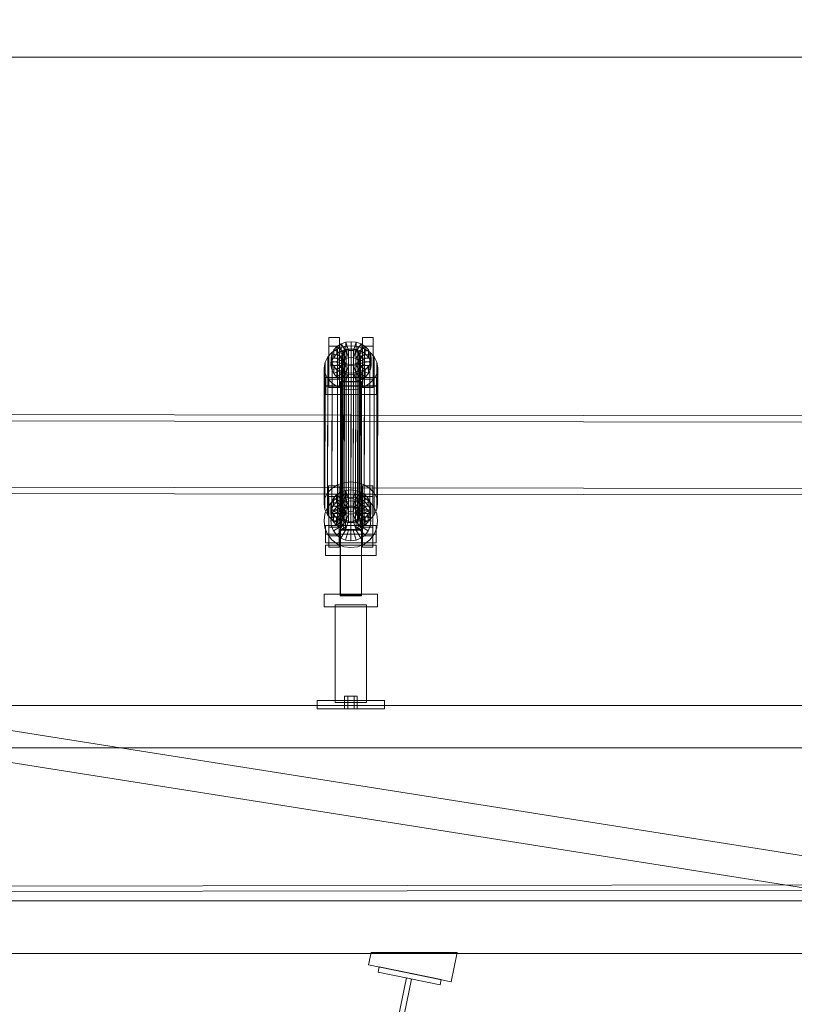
# Model space of a CAD drawing. Header units: millimetres. Extents: x -4738 to 65662, y -68080 to 6847.
# Tile 16 of 256: x 6526 to 7260, y -56298 to -55365. Entities that reach past the tile are written whole.
import ezdxf

# ---------------------------------------------------------------- set-up
doc = ezdxf.new("R2010")
doc.units = ezdxf.units.MM
doc.layers.add('COTAS_P', color=1, linetype='Continuous', lineweight=0)
doc.layers.add('R27_C10_CONJUNTO', color=7, linetype='Continuous', lineweight=0)
doc.dimstyles.new('R19_10', dxfattribs={"dimtxt": 25, "dimasz": 15, "dimexe": 15, "dimexo": 8, "dimgap": 10, "dimtad": 1, "dimtih": 1, "dimtoh": 1, "dimdsep": 46, "dimcen": 0.09, "dimadec": 0, "dimazin": 0, "dimtfac": 1, "dimtdec": 4, "dimtofl": 0, "dimtmove": 0, "dimatfit": 3, "dimfxl": 1, "dimtolj": 1, "dimtzin": 0, "dimarcsym": 0})

# ---------------------------------------------------------------- blocks, each defined once
blk = doc.blocks.new('DIM_R31_61')
at = {"layer": 'COTAS_P'}
for p, q in [((0, -55400), (15, -55395.5)), ((0, -56000), (0, -55400)), ((0, -55400), (10475, -55400)), ((0, -55400), (15, -55404.5)), ((10475, -55400), (10460, -55395.5)), ((10475, -55400), (10460, -55404.5)), ((10475, -56000), (10475, -55400))]:
    blk.add_line(p, q, dxfattribs=at)
blk.add_text('10475 P', height=25, dxfattribs=at).set_placement((5237.5, -55390))

msp = doc.modelspace()

# ---------------------------------------------------------------- linework, layer by layer
at = {"layer": 'R27_C10_CONJUNTO'}
for p, q in [((6819.174, -55674.097), (6819.186, -55666.067)), ((6819.186, -55666.067), (6829.186, -55666.067)), ((6819.186, -55666.067), (6819.216, -55705.387)), ((6826.756, -55674.476), (6830.689, -55672.003)), ((6829.186, -55666.067), (6829.174, -55674.097)), ((6829.216, -55705.387), (6829.186, -55666.067)), ((6830.689, -55672.003), (6830.678, -55678.885)), ((6830.689, -55672.003), (6835.27, -55670.448)), ((6835.695, -55679.097), (6830.689, -55672.003)), ((6835.27, -55670.448), (6835.26, -55677.331)), ((6835.27, -55670.448), (6840.188, -55669.917)), ((6837.865, -55678.36), (6835.27, -55670.448)), ((6840.188, -55669.917), (6840.177, -55676.8)), ((6840.194, -55678.109), (6840.188, -55669.917)), ((6840.188, -55669.917), (6845.106, -55670.448)), ((6842.523, -55678.36), (6845.106, -55670.448)), ((6844.695, -55679.097), (6849.689, -55672.003)), ((6845.106, -55670.448), (6845.095, -55677.331)), ((6845.106, -55670.448), (6849.689, -55672.003)), ((6849.689, -55672.003), (6849.678, -55678.885)), ((6849.689, -55672.003), (6853.626, -55674.476)), ((6851.174, -55674.097), (6851.186, -55666.067)), ((6851.186, -55666.067), (6861.186, -55666.067)), ((6851.186, -55666.067), (6851.216, -55705.387)), ((6861.186, -55666.067), (6861.174, -55674.097)), ((6861.216, -55705.387), (6861.186, -55666.067)), ((6818.18, -55684.255), (6822.213, -55679.946)), ((6829.174, -55674.097), (6819.174, -55674.097)), ((6819.203, -55713.417), (6819.174, -55674.097)), ((6821.199, -55685.481), (6821.844, -55681.453)), ((6821.844, -55681.453), (6821.833, -55688.336)), ((6821.844, -55681.453), (6823.739, -55677.699)), ((6831.505, -55683.573), (6821.844, -55681.453)), ((6822.213, -55679.946), (6822.014, -55809.001)), ((6822.213, -55679.946), (6827.471, -55676.64)), ((6823.739, -55677.699), (6823.728, -55684.582)), ((6826.745, -55681.359), (6823.728, -55684.582)), ((6823.739, -55677.699), (6826.756, -55674.476)), ((6832.402, -55681.795), (6823.739, -55677.699)), ((6826.756, -55674.476), (6826.745, -55681.359)), ((6830.678, -55678.885), (6826.745, -55681.359)), ((6826.745, -55681.359), (6833.821, -55687.151)), ((6833.831, -55680.268), (6826.756, -55674.476)), ((6827.471, -55676.64), (6827.272, -55805.694)), ((6827.471, -55676.64), (6833.596, -55674.561)), ((6829.174, -55674.097), (6829.203, -55713.417)), ((6835.26, -55677.331), (6830.678, -55678.885)), ((6830.678, -55678.885), (6835.684, -55685.98)), ((6831.201, -55684.334), (6831.506, -55682.426)), ((6831.506, -55682.426), (6831.275, -55832.129)), ((6832.402, -55681.795), (6831.505, -55683.573)), ((6831.506, -55682.426), (6832.404, -55680.648)), ((6832.404, -55680.648), (6832.173, -55830.351)), ((6832.392, -55688.678), (6832.402, -55681.795)), ((6833.831, -55680.268), (6832.402, -55681.795)), ((6832.404, -55680.648), (6833.833, -55679.121)), ((6833.596, -55674.561), (6833.396, -55803.616)), ((6833.596, -55674.561), (6840.169, -55673.852)), ((6833.833, -55679.121), (6833.602, -55828.824)), ((6833.821, -55687.151), (6833.831, -55680.268)), ((6835.695, -55679.097), (6833.831, -55680.268)), ((6833.833, -55679.121), (6835.696, -55677.949)), ((6840.177, -55676.8), (6835.26, -55677.331)), ((6835.26, -55677.331), (6837.854, -55685.243)), ((6835.696, -55677.949), (6835.465, -55827.653)), ((6835.684, -55685.98), (6835.695, -55679.097)), ((6837.865, -55678.36), (6835.695, -55679.097)), ((6835.696, -55677.949), (6837.866, -55677.213)), ((6837.866, -55677.213), (6837.635, -55826.916)), ((6837.854, -55685.243), (6837.865, -55678.36)), ((6840.194, -55678.109), (6837.865, -55678.36)), ((6837.866, -55677.213), (6840.196, -55676.962)), ((6840.196, -55676.962), (6839.964, -55826.665)), ((6840.169, -55673.852), (6839.97, -55802.907)), ((6840.169, -55673.852), (6846.744, -55674.561)), ((6845.095, -55677.331), (6840.177, -55676.8)), ((6840.177, -55676.8), (6840.183, -55684.992)), ((6840.183, -55684.992), (6840.194, -55678.109)), ((6842.523, -55678.36), (6840.194, -55678.109)), ((6840.196, -55676.962), (6842.525, -55677.213)), ((6842.525, -55677.213), (6842.294, -55826.916)), ((6845.095, -55677.331), (6842.513, -55685.243)), ((6842.513, -55685.243), (6842.523, -55678.36)), ((6844.695, -55679.097), (6842.523, -55678.36)), ((6842.525, -55677.213), (6844.696, -55677.949)), ((6844.696, -55677.949), (6844.465, -55827.653)), ((6849.678, -55678.885), (6844.684, -55685.98)), ((6844.684, -55685.98), (6844.695, -55679.097)), ((6846.559, -55680.268), (6844.695, -55679.097)), ((6844.696, -55677.949), (6846.561, -55679.121)), ((6849.678, -55678.885), (6845.095, -55677.331)), ((6846.561, -55679.121), (6846.33, -55828.824)), ((6846.744, -55674.561), (6846.544, -55803.616)), ((6846.549, -55687.151), (6846.559, -55680.268)), ((6853.615, -55681.359), (6846.549, -55687.151)), ((6846.559, -55680.268), (6853.626, -55674.476)), ((6847.991, -55681.795), (6846.559, -55680.268)), ((6846.561, -55679.121), (6847.993, -55680.648)), ((6846.744, -55674.561), (6852.871, -55676.64)), ((6847.993, -55680.648), (6847.761, -55830.351)), ((6847.98, -55688.678), (6847.991, -55681.795)), ((6847.991, -55681.795), (6856.648, -55677.699)), ((6848.891, -55683.573), (6847.991, -55681.795)), ((6847.993, -55680.648), (6848.893, -55682.426)), ((6848.893, -55682.426), (6848.661, -55832.129)), ((6848.891, -55683.573), (6858.549, -55681.453)), ((6848.893, -55682.426), (6849.201, -55684.334)), ((6853.615, -55681.359), (6849.678, -55678.885)), ((6861.174, -55674.097), (6851.174, -55674.097)), ((6851.203, -55713.417), (6851.174, -55674.097)), ((6852.871, -55676.64), (6852.672, -55805.694)), ((6852.871, -55676.64), (6858.134, -55679.946)), ((6853.626, -55674.476), (6853.615, -55681.359)), ((6856.637, -55684.582), (6853.615, -55681.359)), ((6853.626, -55674.476), (6856.648, -55677.699)), ((6856.648, -55677.699), (6856.637, -55684.582)), ((6856.648, -55677.699), (6858.549, -55681.453)), ((6858.134, -55679.946), (6857.935, -55809.001)), ((6858.134, -55679.946), (6862.174, -55684.255)), ((6858.549, -55681.453), (6858.538, -55688.336)), ((6858.549, -55681.453), (6859.199, -55685.481)), ((6861.174, -55674.097), (6861.203, -55713.417)), ((6814.785, -55694.658), (6815.647, -55689.273)), ((6815.647, -55689.273), (6815.447, -55818.328)), ((6815.647, -55689.273), (6818.18, -55684.255)), ((6818.18, -55684.255), (6817.981, -55813.31)), ((6821.199, -55685.481), (6821.189, -55692.364)), ((6821.833, -55688.336), (6821.189, -55692.364)), ((6831.199, -55685.481), (6821.199, -55685.481)), ((6821.85, -55689.51), (6821.199, -55685.481)), ((6823.728, -55684.582), (6821.833, -55688.336)), ((6821.833, -55688.336), (6831.494, -55690.456)), ((6821.85, -55689.51), (6821.839, -55696.392)), ((6831.507, -55687.389), (6821.85, -55689.51)), ((6823.751, -55693.263), (6821.85, -55689.51)), ((6823.728, -55684.582), (6832.392, -55688.678)), ((6832.408, -55689.167), (6823.751, -55693.263)), ((6833.839, -55690.694), (6826.773, -55696.487)), ((6835.704, -55691.866), (6830.71, -55698.96)), ((6831.201, -55684.334), (6830.97, -55834.037)), ((6831.189, -55692.364), (6831.199, -55685.481)), ((6831.189, -55692.364), (6831.494, -55690.456)), ((6831.505, -55683.573), (6831.199, -55685.481)), ((6831.199, -55685.481), (6831.507, -55687.389)), ((6831.509, -55686.242), (6831.201, -55684.334)), ((6831.509, -55686.242), (6831.278, -55835.946)), ((6831.494, -55690.456), (6831.505, -55683.573)), ((6831.494, -55690.456), (6832.392, -55688.678)), ((6831.497, -55694.272), (6831.507, -55687.389)), ((6831.507, -55687.389), (6832.408, -55689.167)), ((6832.41, -55688.02), (6831.509, -55686.242)), ((6832.41, -55688.02), (6832.178, -55837.724)), ((6832.392, -55688.678), (6833.821, -55687.151)), ((6832.397, -55696.05), (6832.408, -55689.167)), ((6832.408, -55689.167), (6833.839, -55690.694)), ((6833.841, -55689.547), (6832.41, -55688.02)), ((6833.841, -55689.547), (6833.61, -55839.25)), ((6833.821, -55687.151), (6835.684, -55685.98)), ((6833.829, -55697.577), (6833.839, -55690.694)), ((6833.839, -55690.694), (6835.704, -55691.866)), ((6835.706, -55690.719), (6833.841, -55689.547)), ((6835.706, -55690.719), (6835.474, -55840.422)), ((6835.684, -55685.98), (6837.854, -55685.243)), ((6835.694, -55698.749), (6835.704, -55691.866)), ((6835.704, -55691.866), (6837.875, -55692.602)), ((6837.877, -55691.455), (6835.706, -55690.719)), ((6837.877, -55691.455), (6837.646, -55841.159)), ((6837.854, -55685.243), (6840.183, -55684.992)), ((6840.207, -55691.706), (6837.877, -55691.455)), ((6840.207, -55691.706), (6839.975, -55841.41)), ((6840.183, -55684.992), (6842.513, -55685.243)), ((6842.536, -55691.455), (6840.207, -55691.706)), ((6842.536, -55691.455), (6842.304, -55841.159)), ((6842.513, -55685.243), (6844.684, -55685.98)), ((6842.534, -55692.602), (6844.704, -55691.866)), ((6844.706, -55690.719), (6842.536, -55691.455)), ((6844.706, -55690.719), (6844.474, -55840.422)), ((6844.684, -55685.98), (6846.549, -55687.151)), ((6844.694, -55698.749), (6844.704, -55691.866)), ((6844.704, -55691.866), (6846.567, -55690.694)), ((6844.704, -55691.866), (6849.71, -55698.96)), ((6846.569, -55689.547), (6844.706, -55690.719)), ((6846.569, -55689.547), (6846.338, -55839.25)), ((6846.549, -55687.151), (6847.98, -55688.678)), ((6846.557, -55697.577), (6846.567, -55690.694)), ((6846.567, -55690.694), (6847.996, -55689.167)), ((6846.567, -55690.694), (6853.643, -55696.487)), ((6847.998, -55688.02), (6846.569, -55689.547)), ((6847.998, -55688.02), (6847.767, -55837.724)), ((6856.637, -55684.582), (6847.98, -55688.678)), ((6847.98, -55688.678), (6848.881, -55690.456)), ((6847.986, -55696.05), (6847.996, -55689.167)), ((6847.996, -55689.167), (6848.894, -55687.389)), ((6847.996, -55689.167), (6856.66, -55693.263)), ((6848.896, -55686.242), (6847.998, -55688.02)), ((6848.896, -55686.242), (6848.664, -55835.946)), ((6848.881, -55690.456), (6848.891, -55683.573)), ((6858.538, -55688.336), (6848.881, -55690.456)), ((6848.881, -55690.456), (6849.189, -55692.364)), ((6848.883, -55694.272), (6848.894, -55687.389)), ((6849.199, -55685.481), (6848.891, -55683.573)), ((6848.894, -55687.389), (6849.199, -55685.481)), ((6848.894, -55687.389), (6858.555, -55689.51)), ((6849.201, -55684.334), (6848.896, -55686.242)), ((6848.97, -55834.037), (6849.201, -55684.334)), ((6849.199, -55685.481), (6849.189, -55692.364)), ((6859.199, -55685.481), (6849.199, -55685.481)), ((6858.538, -55688.336), (6856.637, -55684.582)), ((6858.555, -55689.51), (6856.66, -55693.263)), ((6859.189, -55692.364), (6858.538, -55688.336)), ((6858.555, -55689.51), (6858.544, -55696.392)), ((6859.199, -55685.481), (6858.555, -55689.51)), ((6859.189, -55692.364), (6859.199, -55685.481)), ((6862.174, -55684.255), (6861.975, -55813.31)), ((6862.174, -55684.255), (6864.716, -55689.273)), ((6864.716, -55689.273), (6864.516, -55818.328)), ((6864.716, -55689.273), (6865.585, -55694.658)), ((6814.785, -55694.658), (6814.586, -55823.713)), ((6815.655, -55700.044), (6814.785, -55694.658)), ((6815.655, -55700.044), (6815.455, -55829.098)), ((6818.196, -55705.062), (6815.655, -55700.044)), ((6821.189, -55692.364), (6831.189, -55692.364)), ((6821.189, -55692.364), (6821.839, -55696.392)), ((6821.839, -55696.392), (6831.497, -55694.272)), ((6821.839, -55696.392), (6823.74, -55700.146)), ((6823.751, -55693.263), (6823.74, -55700.146)), ((6823.74, -55700.146), (6832.397, -55696.05)), ((6823.74, -55700.146), (6826.762, -55703.37)), ((6826.773, -55696.487), (6823.751, -55693.263)), ((6826.773, -55696.487), (6826.762, -55703.37)), ((6826.762, -55703.37), (6833.829, -55697.577)), ((6830.71, -55698.96), (6826.773, -55696.487)), ((6830.699, -55705.843), (6835.694, -55698.749)), ((6830.71, -55698.96), (6830.699, -55705.843)), ((6835.293, -55700.515), (6830.71, -55698.96)), ((6831.497, -55694.272), (6831.189, -55692.364)), ((6832.397, -55696.05), (6831.497, -55694.272)), ((6833.829, -55697.577), (6832.397, -55696.05)), ((6835.694, -55698.749), (6833.829, -55697.577)), ((6835.283, -55707.398), (6837.865, -55699.485)), ((6835.293, -55700.515), (6835.283, -55707.398)), ((6837.875, -55692.602), (6835.293, -55700.515)), ((6840.211, -55701.045), (6835.293, -55700.515)), ((6837.865, -55699.485), (6835.694, -55698.749)), ((6837.865, -55699.485), (6837.875, -55692.602)), ((6840.194, -55699.737), (6837.865, -55699.485)), ((6837.875, -55692.602), (6840.205, -55692.854)), ((6840.194, -55699.737), (6840.205, -55692.854)), ((6842.523, -55699.485), (6840.194, -55699.737)), ((6840.201, -55707.928), (6840.194, -55699.737)), ((6840.211, -55701.045), (6840.201, -55707.928)), ((6840.205, -55692.854), (6842.534, -55692.602)), ((6840.205, -55692.854), (6840.211, -55701.045)), ((6845.128, -55700.515), (6840.211, -55701.045)), ((6842.523, -55699.485), (6842.534, -55692.602)), ((6844.694, -55698.749), (6842.523, -55699.485)), ((6845.118, -55707.398), (6842.523, -55699.485)), ((6842.534, -55692.602), (6845.128, -55700.515)), ((6846.557, -55697.577), (6844.694, -55698.749)), ((6849.699, -55705.843), (6844.694, -55698.749)), ((6845.128, -55700.515), (6845.118, -55707.398)), ((6849.71, -55698.96), (6845.128, -55700.515)), ((6847.986, -55696.05), (6846.557, -55697.577)), ((6853.632, -55703.37), (6846.557, -55697.577)), ((6848.883, -55694.272), (6847.986, -55696.05)), ((6856.649, -55700.146), (6847.986, -55696.05)), ((6849.189, -55692.364), (6848.883, -55694.272)), ((6858.544, -55696.392), (6848.883, -55694.272)), ((6849.189, -55692.364), (6859.189, -55692.364)), ((6849.71, -55698.96), (6849.699, -55705.843)), ((6853.643, -55696.487), (6849.71, -55698.96)), ((6853.643, -55696.487), (6853.632, -55703.37)), ((6853.632, -55703.37), (6856.649, -55700.146)), ((6856.66, -55693.263), (6853.643, -55696.487)), ((6856.66, -55693.263), (6856.649, -55700.146)), ((6856.649, -55700.146), (6858.544, -55696.392)), ((6858.544, -55696.392), (6859.189, -55692.364)), ((6864.724, -55700.044), (6862.19, -55705.062)), ((6864.724, -55700.044), (6864.524, -55829.098)), ((6865.585, -55694.658), (6864.724, -55700.044)), ((6865.386, -55823.713), (6865.585, -55694.658)), ((6816.202, -55711.778), (6816.215, -55703.748)), ((6816.215, -55703.748), (6864.215, -55703.748)), ((6816.215, -55703.748), (6816.221, -55711.94)), ((6818.196, -55705.062), (6817.996, -55834.116)), ((6822.236, -55709.371), (6818.196, -55705.062)), ((6819.216, -55705.387), (6819.203, -55713.417)), ((6829.216, -55705.387), (6819.216, -55705.387)), ((6822.236, -55709.371), (6822.036, -55838.425)), ((6827.499, -55712.677), (6822.236, -55709.371)), ((6826.762, -55703.37), (6830.699, -55705.843)), ((6829.203, -55713.417), (6829.216, -55705.387)), ((6830.208, -55707.891), (6830.208, -55707.636)), ((6830.208, -55707.636), (6850.208, -55707.636)), ((6830.211, -55910.251), (6830.208, -55707.636)), ((6850.208, -55707.89), (6830.208, -55707.891)), ((6830.211, -55910.506), (6830.208, -55707.891)), ((6830.699, -55705.843), (6835.283, -55707.398)), ((6835.283, -55707.398), (6840.201, -55707.928)), ((6840.201, -55707.928), (6845.118, -55707.398)), ((6845.118, -55707.398), (6849.699, -55705.843)), ((6849.699, -55705.843), (6853.632, -55703.37)), ((6850.208, -55707.636), (6850.208, -55707.89)), ((6850.211, -55910.251), (6850.208, -55707.636)), ((6850.208, -55707.89), (6850.211, -55910.505)), ((6851.216, -55705.387), (6851.203, -55713.417)), ((6861.216, -55705.387), (6851.216, -55705.387)), ((6858.157, -55709.371), (6852.899, -55712.677)), ((6858.157, -55709.371), (6857.957, -55838.425)), ((6862.19, -55705.062), (6858.157, -55709.371)), ((6861.203, -55713.417), (6861.216, -55705.387)), ((6862.19, -55705.062), (6861.99, -55834.116)), ((6864.215, -55703.748), (6864.202, -55711.778)), ((6864.221, -55711.94), (6864.215, -55703.748)), ((6864.202, -55711.778), (6816.202, -55711.778)), ((6816.208, -55719.97), (6816.202, -55711.778)), ((6816.221, -55711.94), (6816.208, -55719.97)), ((6816.208, -55719.97), (6864.208, -55719.97)), ((6864.221, -55711.94), (6816.221, -55711.94)), ((6819.203, -55713.417), (6829.203, -55713.417)), ((6827.499, -55712.677), (6827.299, -55841.732)), ((6833.626, -55714.756), (6827.499, -55712.677)), ((6833.626, -55714.756), (6833.427, -55843.811)), ((6840.201, -55715.465), (6833.626, -55714.756)), ((6840.201, -55715.465), (6840.001, -55844.52)), ((6846.774, -55714.756), (6840.201, -55715.465)), ((6846.774, -55714.756), (6846.575, -55843.811)), ((6852.899, -55712.677), (6846.774, -55714.756)), ((6851.203, -55713.417), (6861.203, -55713.417)), ((6852.899, -55712.677), (6852.699, -55841.732)), ((6864.202, -55711.778), (6864.208, -55719.97)), ((6864.208, -55719.97), (6864.221, -55711.94)), ((6840.116, -55739.549), (5860.116, -55738.033)), ((5860.106, -55744.033), (6840.106, -55745.549)), ((6840.106, -55745.549), (6840, -55814.378)), ((6840.009, -55808.378), (6840.116, -55739.549)), ((6840.116, -55739.549), (6840.106, -55745.549)), ((6840.106, -55745.549), (7820.106, -55747.065)), ((7820.116, -55741.065), (6840.116, -55739.549)), ((6833.396, -55803.616), (6827.272, -55805.694)), ((6839.97, -55802.907), (6833.396, -55803.616)), ((6846.544, -55803.616), (6839.97, -55802.907)), ((6852.672, -55805.694), (6846.544, -55803.616)), ((6840, -55814.378), (5860, -55812.862)), ((5860.009, -55806.863), (6840.009, -55808.378)), ((6817.981, -55813.31), (6815.447, -55818.328)), ((6822.014, -55809.001), (6817.981, -55813.31)), ((6818.956, -55814.623), (6818.969, -55806.593)), ((6818.969, -55806.593), (6828.969, -55806.593)), ((6818.969, -55806.593), (6818.998, -55845.913)), ((6827.272, -55805.694), (6822.014, -55809.001)), ((6826.539, -55815.002), (6830.472, -55812.529)), ((6828.969, -55806.593), (6828.956, -55814.623)), ((6828.998, -55845.913), (6828.969, -55806.593)), ((6830.472, -55812.529), (6830.461, -55819.412)), ((6830.472, -55812.529), (6835.053, -55810.974)), ((6835.477, -55819.623), (6830.472, -55812.529)), ((6835.053, -55810.974), (6835.042, -55817.857)), ((6835.053, -55810.974), (6839.97, -55810.443)), ((6837.647, -55818.886), (6835.053, -55810.974)), ((6839.97, -55810.443), (6839.96, -55817.326)), ((6839.976, -55818.635), (6839.97, -55810.443)), ((6839.97, -55810.443), (6844.888, -55810.974)), ((6840.009, -55808.378), (7820.009, -55809.894)), ((6842.306, -55818.886), (6844.888, -55810.974)), ((6844.477, -55819.623), (6849.472, -55812.529)), ((6844.888, -55810.974), (6844.878, -55817.857)), ((6844.888, -55810.974), (6849.472, -55812.529)), ((6849.472, -55812.529), (6849.461, -55819.412)), ((6849.472, -55812.529), (6853.409, -55815.002)), ((6850.956, -55814.623), (6850.969, -55806.593)), ((6850.969, -55806.593), (6860.969, -55806.593)), ((6850.969, -55806.593), (6850.998, -55845.913)), ((6857.935, -55809.001), (6852.672, -55805.694)), ((6861.975, -55813.31), (6857.935, -55809.001)), ((6860.969, -55806.593), (6860.956, -55814.623)), ((6860.998, -55845.913), (6860.969, -55806.593)), ((6864.516, -55818.328), (6861.975, -55813.31)), ((6815.447, -55818.328), (6814.586, -55823.713)), ((6818.003, -55827.078), (6822.039, -55821.818)), ((6828.956, -55814.623), (6818.956, -55814.623)), ((6818.986, -55853.943), (6818.956, -55814.623)), ((6819, -55816.778), (6829, -55816.778)), ((6819, -55816.778), (6819, -55864.778)), ((6820.982, -55826.007), (6821.626, -55821.979)), ((6821.626, -55821.979), (6821.616, -55828.862)), ((6821.626, -55821.979), (6823.522, -55818.225)), ((6831.287, -55824.099), (6821.626, -55821.979)), ((6822.039, -55821.818), (6827.3, -55817.781)), ((6823.522, -55818.225), (6823.511, -55825.108)), ((6826.528, -55821.885), (6823.511, -55825.108)), ((6823.522, -55818.225), (6826.539, -55815.002)), ((6832.185, -55822.321), (6823.522, -55818.225)), ((6826.539, -55815.002), (6826.528, -55821.885)), ((6830.461, -55819.412), (6826.528, -55821.885)), ((6826.528, -55821.885), (6833.603, -55827.677)), ((6833.614, -55820.794), (6826.539, -55815.002)), ((6827.3, -55817.781), (6833.426, -55815.244)), ((6828.956, -55814.623), (6828.986, -55853.943)), ((6829, -55864.778), (6829, -55816.778)), ((6835.042, -55817.857), (6830.461, -55819.412)), ((6830.461, -55819.412), (6835.467, -55826.506)), ((6830.5, -55823.324), (6835.082, -55821.426)), ((6832.185, -55822.321), (6831.287, -55824.099)), ((6832.174, -55829.204), (6832.185, -55822.321)), ((6833.614, -55820.794), (6832.185, -55822.321)), ((6833.426, -55815.244), (6840, -55814.378)), ((6833.603, -55827.677), (6833.614, -55820.794)), ((6835.477, -55819.623), (6833.614, -55820.794)), ((6839.96, -55817.326), (6835.042, -55817.857)), ((6835.042, -55817.857), (6837.637, -55825.769)), ((6835.082, -55821.426), (6840, -55820.778)), ((6837.671, -55831.085), (6835.082, -55821.426)), ((6835.467, -55826.506), (6835.477, -55819.623)), ((6837.647, -55818.886), (6835.477, -55819.623)), ((6837.637, -55825.769), (6837.647, -55818.886)), ((6839.976, -55818.635), (6837.647, -55818.886)), ((6844.878, -55817.857), (6839.96, -55817.326)), ((6839.96, -55817.326), (6839.966, -55825.518)), ((6839.966, -55825.518), (6839.976, -55818.635)), ((6842.306, -55818.886), (6839.976, -55818.635)), ((7820, -55815.894), (6840, -55814.378)), ((6840, -55814.378), (6846.574, -55815.244)), ((6840, -55830.778), (6840, -55820.778)), ((6840, -55820.778), (6844.918, -55821.426)), ((6844.878, -55817.857), (6842.295, -55825.769)), ((6842.295, -55825.769), (6842.306, -55818.886)), ((6844.477, -55819.623), (6842.306, -55818.886)), ((6842.329, -55831.085), (6844.918, -55821.426)), ((6849.461, -55819.412), (6844.467, -55826.506)), ((6844.467, -55826.506), (6844.477, -55819.623)), ((6846.342, -55820.794), (6844.477, -55819.623)), ((6849.461, -55819.412), (6844.878, -55817.857)), ((6844.918, -55821.426), (6849.5, -55823.324)), ((6846.331, -55827.677), (6846.342, -55820.794)), ((6853.398, -55821.885), (6846.331, -55827.677)), ((6846.342, -55820.794), (6853.409, -55815.002)), ((6847.773, -55822.321), (6846.342, -55820.794)), ((6846.574, -55815.244), (6852.7, -55817.781)), ((6847.763, -55829.204), (6847.773, -55822.321)), ((6847.773, -55822.321), (6856.431, -55818.225)), ((6848.674, -55824.099), (6847.773, -55822.321)), ((6848.674, -55824.099), (6858.332, -55821.979)), ((6853.398, -55821.885), (6849.461, -55819.412)), ((6860.956, -55814.623), (6850.956, -55814.623)), ((6850.986, -55853.943), (6850.956, -55814.623)), ((6851, -55816.778), (6861, -55816.778)), ((6851, -55816.778), (6851, -55864.778)), ((6852.7, -55817.781), (6857.961, -55821.818)), ((6853.409, -55815.002), (6853.398, -55821.885)), ((6856.42, -55825.108), (6853.398, -55821.885)), ((6853.409, -55815.002), (6856.431, -55818.225)), ((6856.431, -55818.225), (6856.42, -55825.108)), ((6856.431, -55818.225), (6858.332, -55821.979)), ((6857.961, -55821.818), (6861.997, -55827.078)), ((6858.332, -55821.979), (6858.321, -55828.862)), ((6858.332, -55821.979), (6858.982, -55826.007)), ((6860.956, -55814.623), (6860.986, -55853.943)), ((6861, -55864.778), (6861, -55816.778)), ((6865.386, -55823.713), (6864.516, -55818.328)), ((6814.586, -55823.713), (6815.455, -55829.098)), ((6815.455, -55829.098), (6817.996, -55834.116)), ((6815.465, -55833.204), (6818.003, -55827.078)), ((6820.982, -55826.007), (6820.971, -55832.89)), ((6821.616, -55828.862), (6820.971, -55832.89)), ((6830.982, -55826.007), (6820.982, -55826.007)), ((6821.632, -55830.036), (6820.982, -55826.007)), ((6823.511, -55825.108), (6821.616, -55828.862)), ((6821.616, -55828.862), (6831.277, -55830.982)), ((6821.632, -55830.036), (6821.622, -55836.918)), ((6831.29, -55827.915), (6821.632, -55830.036)), ((6823.533, -55833.789), (6821.632, -55830.036)), ((6821.647, -55834.861), (6823.546, -55830.278)), ((6823.511, -55825.108), (6832.174, -55829.204)), ((6832.191, -55829.694), (6823.533, -55833.789)), ((6823.546, -55830.278), (6826.565, -55826.343)), ((6832.206, -55835.278), (6823.546, -55830.278)), ((6833.622, -55831.22), (6826.555, -55837.013)), ((6826.565, -55826.343), (6830.5, -55823.324)), ((6833.636, -55833.414), (6826.565, -55826.343)), ((6835.5, -55831.984), (6830.5, -55823.324)), ((6831.275, -55832.129), (6830.97, -55834.037)), ((6830.971, -55832.89), (6830.982, -55826.007)), ((6830.971, -55832.89), (6831.277, -55830.982)), ((6831.287, -55824.099), (6830.982, -55826.007)), ((6830.982, -55826.007), (6831.29, -55827.915)), ((6832.173, -55830.351), (6831.275, -55832.129)), ((6831.277, -55830.982), (6831.287, -55824.099)), ((6831.277, -55830.982), (6832.174, -55829.204)), ((6831.279, -55834.798), (6831.29, -55827.915)), ((6831.29, -55827.915), (6832.191, -55829.694)), ((6833.602, -55828.824), (6832.173, -55830.351)), ((6832.174, -55829.204), (6833.603, -55827.677)), ((6832.18, -55836.576), (6832.191, -55829.694)), ((6832.191, -55829.694), (6833.622, -55831.22)), ((6835.465, -55827.653), (6833.602, -55828.824)), ((6833.603, -55827.677), (6835.467, -55826.506)), ((6833.611, -55838.103), (6833.622, -55831.22)), ((6833.622, -55831.22), (6835.487, -55832.392)), ((6833.636, -55833.414), (6835.5, -55831.984)), ((6837.635, -55826.916), (6835.465, -55827.653)), ((6835.467, -55826.506), (6837.637, -55825.769)), ((6835.5, -55831.984), (6837.671, -55831.085)), ((6839.964, -55826.665), (6837.635, -55826.916)), ((6837.637, -55825.769), (6839.966, -55825.518)), ((6837.671, -55831.085), (6840, -55830.778)), ((6842.294, -55826.916), (6839.964, -55826.665)), ((6839.966, -55825.518), (6842.295, -55825.769)), ((6840, -55830.778), (6842.329, -55831.085)), ((6844.465, -55827.653), (6842.294, -55826.916)), ((6842.295, -55825.769), (6844.467, -55826.506)), ((6842.329, -55831.085), (6844.5, -55831.984)), ((6846.33, -55828.824), (6844.465, -55827.653)), ((6844.467, -55826.506), (6846.331, -55827.677)), ((6844.487, -55832.392), (6846.35, -55831.22)), ((6844.5, -55831.984), (6849.5, -55823.324)), ((6844.5, -55831.984), (6846.364, -55833.414)), ((6847.761, -55830.351), (6846.33, -55828.824)), ((6846.331, -55827.677), (6847.763, -55829.204)), ((6846.339, -55838.103), (6846.35, -55831.22)), ((6846.35, -55831.22), (6847.779, -55829.694)), ((6846.35, -55831.22), (6853.425, -55837.013)), ((6846.364, -55833.414), (6853.435, -55826.343)), ((6848.661, -55832.129), (6847.761, -55830.351)), ((6856.42, -55825.108), (6847.763, -55829.204)), ((6847.763, -55829.204), (6848.663, -55830.982)), ((6847.768, -55836.576), (6847.779, -55829.694)), ((6847.779, -55829.694), (6848.677, -55827.915)), ((6847.779, -55829.694), (6856.442, -55833.789)), ((6847.794, -55835.278), (6856.454, -55830.278)), ((6848.97, -55834.037), (6848.661, -55832.129)), ((6848.663, -55830.982), (6848.674, -55824.099)), ((6858.321, -55828.862), (6848.663, -55830.982)), ((6848.663, -55830.982), (6848.971, -55832.89)), ((6848.666, -55834.798), (6848.677, -55827.915)), ((6848.982, -55826.007), (6848.674, -55824.099)), ((6848.677, -55827.915), (6848.982, -55826.007)), ((6848.677, -55827.915), (6858.338, -55830.036)), ((6848.982, -55826.007), (6848.971, -55832.89)), ((6858.982, -55826.007), (6848.982, -55826.007)), ((6849.5, -55823.324), (6853.435, -55826.343)), ((6853.435, -55826.343), (6856.454, -55830.278)), ((6858.321, -55828.862), (6856.42, -55825.108)), ((6858.338, -55830.036), (6856.442, -55833.789)), ((6856.454, -55830.278), (6858.353, -55834.861)), ((6858.971, -55832.89), (6858.321, -55828.862)), ((6858.338, -55830.036), (6858.327, -55836.918)), ((6858.982, -55826.007), (6858.338, -55830.036)), ((6858.971, -55832.89), (6858.982, -55826.007)), ((6861.99, -55834.116), (6864.524, -55829.098)), ((6861.997, -55827.078), (6864.535, -55833.204)), ((6864.524, -55829.098), (6865.386, -55823.713)), ((6814.6, -55839.778), (6815.465, -55833.204)), ((6815.465, -55846.352), (6814.6, -55839.778)), ((6817.996, -55834.116), (6822.036, -55838.425)), ((6820.971, -55832.89), (6830.971, -55832.89)), ((6820.971, -55832.89), (6821.622, -55836.918)), ((6821, -55839.778), (6821.647, -55834.861)), ((6831, -55839.778), (6821, -55839.778)), ((6821.647, -55844.696), (6821, -55839.778)), ((6821.622, -55836.918), (6831.279, -55834.798)), ((6821.622, -55836.918), (6823.523, -55840.672)), ((6831.307, -55837.449), (6821.647, -55834.861)), ((6822.036, -55838.425), (6827.299, -55841.732)), ((6823.533, -55833.789), (6823.523, -55840.672)), ((6823.523, -55840.672), (6832.18, -55836.576)), ((6823.523, -55840.672), (6826.545, -55843.896)), ((6826.555, -55837.013), (6823.533, -55833.789)), ((6826.555, -55837.013), (6826.545, -55843.896)), ((6826.545, -55843.896), (6833.611, -55838.103)), ((6830.492, -55839.486), (6826.555, -55837.013)), ((6830.482, -55846.369), (6835.476, -55839.275)), ((6830.492, -55839.486), (6830.482, -55846.369)), ((6835.487, -55832.392), (6830.492, -55839.486)), ((6835.076, -55841.041), (6830.492, -55839.486)), ((6830.97, -55834.037), (6831.278, -55835.946)), ((6831.279, -55834.798), (6830.971, -55832.89)), ((6831, -55839.778), (6831.307, -55837.449)), ((6831.307, -55842.108), (6831, -55839.778)), ((6831.278, -55835.946), (6832.178, -55837.724)), ((6832.18, -55836.576), (6831.279, -55834.798)), ((6831.307, -55837.449), (6832.206, -55835.278)), ((6832.178, -55837.724), (6833.61, -55839.25)), ((6833.611, -55838.103), (6832.18, -55836.576)), ((6832.206, -55835.278), (6833.636, -55833.414)), ((6833.61, -55839.25), (6835.474, -55840.422)), ((6835.476, -55839.275), (6833.611, -55838.103)), ((6835.065, -55847.924), (6837.647, -55840.011)), ((6835.076, -55841.041), (6835.065, -55847.924)), ((6837.658, -55833.128), (6835.076, -55841.041)), ((6839.994, -55841.571), (6835.076, -55841.041)), ((6835.474, -55840.422), (6837.646, -55841.159)), ((6835.476, -55839.275), (6835.487, -55832.392)), ((6837.647, -55840.011), (6835.476, -55839.275)), ((6835.487, -55832.392), (6837.658, -55833.128)), ((6837.646, -55841.159), (6839.975, -55841.41)), ((6837.647, -55840.011), (6837.658, -55833.128)), ((6839.977, -55840.263), (6837.647, -55840.011)), ((6837.658, -55833.128), (6839.988, -55833.38)), ((6839.975, -55841.41), (6842.304, -55841.159)), ((6839.977, -55840.263), (6839.988, -55833.38)), ((6842.306, -55840.011), (6839.977, -55840.263)), ((6839.983, -55848.454), (6839.977, -55840.263)), ((6839.994, -55841.571), (6839.983, -55848.454)), ((6839.988, -55833.38), (6842.317, -55833.128)), ((6839.988, -55833.38), (6839.994, -55841.571)), ((6844.911, -55841.041), (6839.994, -55841.571)), ((6842.304, -55841.159), (6844.474, -55840.422)), ((6842.306, -55840.011), (6842.317, -55833.128)), ((6844.476, -55839.275), (6842.306, -55840.011)), ((6844.9, -55847.924), (6842.306, -55840.011)), ((6842.317, -55833.128), (6844.487, -55832.392)), ((6842.317, -55833.128), (6844.911, -55841.041)), ((6844.474, -55840.422), (6846.338, -55839.25)), ((6844.476, -55839.275), (6844.487, -55832.392)), ((6846.339, -55838.103), (6844.476, -55839.275)), ((6849.482, -55846.369), (6844.476, -55839.275)), ((6844.487, -55832.392), (6849.492, -55839.486)), ((6844.911, -55841.041), (6844.9, -55847.924)), ((6849.492, -55839.486), (6844.911, -55841.041)), ((6846.338, -55839.25), (6847.767, -55837.724)), ((6847.768, -55836.576), (6846.339, -55838.103)), ((6853.415, -55843.896), (6846.339, -55838.103)), ((6846.364, -55833.414), (6847.794, -55835.278)), ((6847.767, -55837.724), (6848.664, -55835.946)), ((6848.666, -55834.798), (6847.768, -55836.576)), ((6856.432, -55840.672), (6847.768, -55836.576)), ((6847.794, -55835.278), (6848.693, -55837.449)), ((6848.664, -55835.946), (6848.97, -55834.037)), ((6848.971, -55832.89), (6848.666, -55834.798)), ((6858.327, -55836.918), (6848.666, -55834.798)), ((6848.693, -55837.449), (6858.353, -55834.861)), ((6848.693, -55837.449), (6849, -55839.778)), ((6849, -55839.778), (6848.693, -55842.108)), ((6848.971, -55832.89), (6858.971, -55832.89)), ((6859, -55839.778), (6849, -55839.778)), ((6849.492, -55839.486), (6849.482, -55846.369)), ((6853.425, -55837.013), (6849.492, -55839.486)), ((6852.699, -55841.732), (6857.957, -55838.425)), ((6853.425, -55837.013), (6853.415, -55843.896)), ((6853.415, -55843.896), (6856.432, -55840.672)), ((6856.442, -55833.789), (6853.425, -55837.013)), ((6856.442, -55833.789), (6856.432, -55840.672)), ((6856.432, -55840.672), (6858.327, -55836.918)), ((6857.957, -55838.425), (6861.99, -55834.116)), ((6858.327, -55836.918), (6858.971, -55832.89)), ((6858.353, -55834.861), (6859, -55839.778)), ((6859, -55839.778), (6858.353, -55844.696)), ((6864.535, -55833.204), (6865.4, -55839.778)), ((6865.4, -55839.778), (6864.535, -55846.352)), ((6818.003, -55852.478), (6815.465, -55846.352)), ((6815.985, -55852.304), (6815.997, -55844.274)), ((6815.997, -55844.274), (6863.997, -55844.274)), ((6815.997, -55844.274), (6816.003, -55852.466)), ((6818.998, -55845.913), (6818.986, -55853.943)), ((6828.998, -55845.913), (6818.998, -55845.913)), ((6831.307, -55842.108), (6821.647, -55844.696)), ((6823.546, -55849.278), (6821.647, -55844.696)), ((6832.206, -55844.278), (6823.546, -55849.278)), ((6826.565, -55853.213), (6823.546, -55849.278)), ((6826.545, -55843.896), (6830.482, -55846.369)), ((6833.636, -55846.142), (6826.565, -55853.213)), ((6827.299, -55841.732), (6833.427, -55843.811)), ((6828.986, -55853.943), (6828.998, -55845.913)), ((6829.991, -55847.875), (6849.991, -55847.874)), ((6829.991, -55848.705), (6829.991, -55847.875)), ((6829.994, -55909.963), (6829.991, -55847.875)), ((6849.991, -55848.704), (6829.991, -55848.705)), ((6829.994, -55910.794), (6829.991, -55848.705)), ((6830.482, -55846.369), (6835.065, -55847.924)), ((6835.5, -55847.572), (6830.5, -55856.233)), ((6832.206, -55844.278), (6831.307, -55842.108)), ((6833.636, -55846.142), (6832.206, -55844.278)), ((6833.427, -55843.811), (6840.001, -55844.52)), ((6835.5, -55847.572), (6833.636, -55846.142)), ((6835.065, -55847.924), (6839.983, -55848.454)), ((6837.671, -55848.471), (6835.082, -55858.131)), ((6837.671, -55848.471), (6835.5, -55847.572)), ((6840, -55848.778), (6837.671, -55848.471)), ((6839.983, -55848.454), (6844.9, -55847.924)), ((6842.329, -55848.471), (6840, -55848.778)), ((6840, -55848.778), (6840, -55858.778)), ((6840.001, -55844.52), (6846.575, -55843.811)), ((6844.5, -55847.572), (6842.329, -55848.471)), ((6842.329, -55848.471), (6844.918, -55858.131)), ((6846.364, -55846.142), (6844.5, -55847.572)), ((6844.5, -55847.572), (6849.5, -55856.233)), ((6844.9, -55847.924), (6849.482, -55846.369)), ((6847.794, -55844.278), (6846.364, -55846.142)), ((6846.364, -55846.142), (6853.435, -55853.213)), ((6846.575, -55843.811), (6852.699, -55841.732)), ((6848.693, -55842.108), (6847.794, -55844.278)), ((6847.794, -55844.278), (6856.454, -55849.278)), ((6848.693, -55842.108), (6858.353, -55844.696)), ((6849.482, -55846.369), (6853.415, -55843.896)), ((6849.991, -55847.874), (6849.991, -55848.704)), ((6849.994, -55909.962), (6849.991, -55847.874)), ((6849.991, -55848.704), (6849.994, -55910.793)), ((6850.998, -55845.913), (6850.986, -55853.943)), ((6860.998, -55845.913), (6850.998, -55845.913)), ((6856.454, -55849.278), (6853.435, -55853.213)), ((6858.353, -55844.696), (6856.454, -55849.278)), ((6860.986, -55853.943), (6860.998, -55845.913)), ((6864.535, -55846.352), (6861.997, -55852.478)), ((6863.997, -55844.274), (6863.985, -55852.304)), ((6864.003, -55852.466), (6863.997, -55844.274)), ((6863.985, -55852.304), (6815.985, -55852.304)), ((6815.991, -55860.496), (6815.985, -55852.304)), ((6816.003, -55852.466), (6815.991, -55860.496)), ((6864.003, -55852.466), (6816.003, -55852.466)), ((6822.039, -55857.739), (6818.003, -55852.478)), ((6818.986, -55853.943), (6828.986, -55853.943)), ((6827.3, -55861.775), (6822.039, -55857.739)), ((6830.5, -55856.233), (6826.565, -55853.213)), ((6835.082, -55858.131), (6830.5, -55856.233)), ((6840, -55858.778), (6835.082, -55858.131)), ((6844.918, -55858.131), (6840, -55858.778)), ((6849.5, -55856.233), (6844.918, -55858.131)), ((6853.435, -55853.213), (6849.5, -55856.233)), ((6850.986, -55853.943), (6860.986, -55853.943)), ((6857.961, -55857.739), (6852.7, -55861.775)), ((6861.997, -55852.478), (6857.961, -55857.739)), ((6863.985, -55852.304), (6863.991, -55860.496)), ((6863.991, -55860.496), (6864.003, -55852.466)), ((6815.991, -55860.496), (6863.991, -55860.496)), ((6816, -55862.778), (6864, -55862.778)), ((6816, -55862.778), (6816, -55872.778)), ((6819, -55864.778), (6829, -55864.778)), ((6833.426, -55864.313), (6827.3, -55861.775)), ((6850, -55862.778), (6830, -55862.778)), ((6830, -55910.378), (6830, -55862.778)), ((6840, -55865.178), (6833.426, -55864.313)), ((6846.574, -55864.313), (6840, -55865.178)), ((6852.7, -55861.775), (6846.574, -55864.313)), ((6850, -55862.778), (6850, -55910.378)), ((6851, -55864.778), (6861, -55864.778)), ((6864, -55872.778), (6864, -55862.778)), ((6816, -55872.778), (6864, -55872.778)), ((6814.6, -55909.378), (6865.4, -55909.378)), ((6814.6, -55909.378), (6814.6, -55921.378)), ((6849.994, -55909.962), (6829.994, -55909.963)), ((6829.994, -55909.963), (6829.994, -55910.794)), ((6829.994, -55910.794), (6849.994, -55910.793)), ((6850, -55910.378), (6830, -55910.378)), ((6850.211, -55910.251), (6830.211, -55910.251)), ((6830.211, -55910.251), (6830.211, -55910.506)), ((6830.211, -55910.506), (6850.211, -55910.505)), ((6849.994, -55910.793), (6849.994, -55909.962)), ((6850.211, -55910.505), (6850.211, -55910.251)), ((6865.4, -55921.378), (6865.4, -55909.378)), ((6814.6, -55921.378), (6865.4, -55921.378)), ((6825, -55919.378), (6855, -55919.378)), ((6825, -55919.378), (6825, -56012)), ((6855, -56012), (6855, -55919.378)), ((6834, -56006), (6837, -56006)), ((6834, -56006), (6834, -56018)), ((6837, -56006), (6843, -56006)), ((6837, -56018), (6837, -56006)), ((6843, -56006), (6846, -56006)), ((6843, -56018), (6843, -56006)), ((6846, -56018), (6846, -56006)), ((6400, -56015), (7600, -56015)), ((6808, -56010), (6872, -56010)), ((6808, -56010), (6808, -56018)), ((6808, -56018), (6872, -56018)), ((6825, -56012), (6855, -56012)), ((6837, -56018), (6834, -56018)), ((6837, -56018), (6843, -56018)), ((6843, -56018), (6846, -56018)), ((6872, -56018), (6872, -56010)), ((6402.346, -56020.185), (7602.346, -56210.185)), ((6397.654, -56049.815), (7597.654, -56239.815)), ((6400, -56055), (7600, -56055)), ((0.303, -56196.2), (10475.278, -56180)), ((0.311, -56201.2), (10475.286, -56185)), ((6400, -56200), (7600, -56200)), ((6400, -56250), (7600, -56250)), ((6859.171, -56249), (6856.765, -56260.756)), ((6859.171, -56249), (6940.829, -56249)), ((6935.141, -56276.795), (6940.829, -56249)), ((6856.765, -56260.756), (6935.141, -56276.795)), ((6865.756, -56267.7), (6866.759, -56262.801)), ((6924.538, -56279.728), (6865.756, -56267.7)), ((6866.759, -56262.801), (6925.541, -56274.83)), ((6882.674, -56322.198), (6892.698, -56273.213)), ((6897.597, -56274.215), (6887.573, -56323.2)), ((6892.698, -56273.213), (6897.597, -56274.215)), ((6925.541, -56274.83), (6924.538, -56279.728))]:
    msp.add_line(p, q, dxfattribs=at)

# ---------------------------------------------------------------- dimensions: what is measured, and where the dimension line sits
at = {"layer": 'COTAS_P'}
dim = msp.add_aligned_dim(p1=(0, -56000), p2=(10475, -56000), distance=600, text='<> P', dimstyle='R19_10', dxfattribs=at)
dim.commit()
dim.dimension.update_dxf_attribs({"geometry": 'DIM_R31_61', "text_midpoint": (5237.5, -55400)})

doc.saveas('drawing.dxf')
